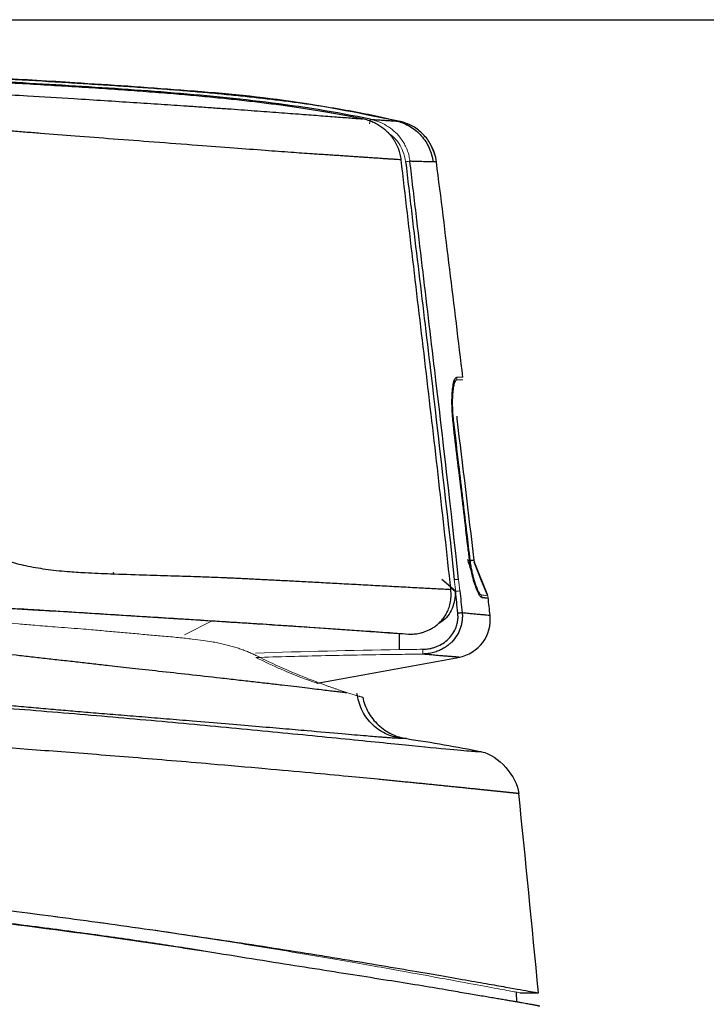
# Model space of a CAD drawing. Header units: millimetres. Extents: x -69 to 684, y -95 to 792.
# Tile 13 of 25: x 574 to 610, y 262 to 314. Entities that reach past the tile are written whole.
import ezdxf

# ---------------------------------------------------------------- set-up
doc = ezdxf.new("R2010")
doc.units = ezdxf.units.MM
doc.layers.add('DRAWINGS', color=7, linetype='Continuous')
doc.styles.add('SLDTEXTSTYLE0', font='TXT', dxfattribs={"width": 0.75})
doc.dimstyles.new('SLDDIMSTYLE0', dxfattribs={"dimtxt": 3.5, "dimasz": 3.302, "dimexe": 0, "dimexo": 0.0625, "dimgap": 0.875, "dimtad": 0, "dimtih": 1, "dimtoh": 1, "dimdec": 0, "dimrnd": 1e-09, "dimzin": 12, "dimdsep": 46, "dimtxsty": 'SLDTEXTSTYLE0', "dimsah": 1, "dimcen": 0.09, "dimadec": 0, "dimazin": 3, "dimtfac": 1, "dimtdec": 0, "dimtofl": 0, "dimtmove": 0, "dimatfit": 3, "dimfxl": 0, "dimfrac": 2, "dimtolj": 1, "dimtzin": 12, "dimarcsym": 0})

# ---------------------------------------------------------------- blocks, each defined once
blk = doc.blocks.new('_D')
at = {"layer": 'DRAWINGS'}
for p, q in [((496.256, 313.644), (680.971, 313.644)), ((679.971, 313.644), (679.971, 160.569)), ((679.971, 8.348), (679.971, 155.013)), ((622.884, 8.348), (680.971, 8.348))]:
    blk.add_line(p, q, dxfattribs=at)
for points in [[(679.971, 313.644), (679.463, 310.342), (680.479, 310.342)], [(679.971, 8.348), (680.479, 11.65), (679.463, 11.65)]]:
    blk.add_solid(points, dxfattribs=at)
at = {"layer": 'DRAWINGS', "insert": (676.092, 159.524), "char_height": 3.5, "attachment_point": 1, "style": 'SLDTEXTSTYLE0'}
blk.add_mtext('305', dxfattribs=at)

msp = doc.modelspace()

# ---------------------------------------------------------------- linework, layer by layer
at = {"color": 7, "linetype": 'Continuous', "lineweight": 25}
for p, q in [((593.855, 308.369), (594.012, 308.355)), ((595.829, 306.619), (595.781, 306.728)), ((597.259, 294.896), (597.263, 294.918)), ((597.884, 285.386), (598.565, 283.697)), ((579.136, 284.748), (579.092, 284.877)), ((596.897, 283.897), (596.189, 284.513)), ((589.689, 279.111), (597.134, 280.477)), ((600.096, 262.507), (600.068, 263.036))]:
    msp.add_line(p, q, dxfattribs=at)
at = {"color": 8, "linetype": 'Continuous', "lineweight": 25}
for p, q in [((594.012, 308.355), (594.033, 308.353)), ((594.012, 308.355), (594.033, 308.353)), ((597.852, 285.514), (597.836, 285.514)), ((597.884, 285.386), (597.864, 285.386)), ((596.643, 284.105), (596.896, 283.883))]:
    msp.add_line(p, q, dxfattribs=at)
at = {"color": 144, "linetype": 'Continuous', "lineweight": 18}
for p, q in [((596.898, 283.897), (596.9, 283.896)), ((596.9, 283.896), (596.898, 283.897)), ((584.229, 282.366), (582.789, 281.632)), ((594.031, 281.696), (594.454, 281.67))]:
    msp.add_line(p, q, dxfattribs=at)
at = {"color": 7, "linetype": 'Continuous', "lineweight": 25, "flags": 128}
msp.add_lwpolyline([(598.56, 283.699), (598.26, 284.441), (597.872, 285.405)], dxfattribs=at)
at = {"color": 144, "linetype": 'Continuous', "lineweight": 18, "flags": 128}
msp.add_lwpolyline([(596.891, 283.984), (596.895, 283.94), (596.898, 283.897)], dxfattribs=at)
at = {"color": 7, "linetype": 'Continuous', "lineweight": 25}
for centre, radius, start, end in [((593.426, 305.928), 2.5, 7.1766, 28.6365), ((597.464, 292.938), 0.5, 170.7625, 186.9826), ((598.348, 285.573), 0.5, 186.7168, 201.9436), ((595.555, 296.659), 13.97, 276.0201, 276.9459), ((596.711, 282.433), 2, 280.3943, 6.3253)]:
    msp.add_arc(centre, radius, start, end, dxfattribs=at)
at = {"color": 144, "linetype": 'Continuous', "lineweight": 18}
for centre, radius, start, end in [((596.457, 294.973), 0.506, 350.9743, 6.7389), ((597.775, 283.523), 0.504, 6.0066, 21.4452), ((598.101, 283.51), 0.5, 6.3583, 21.9436), ((592.99, 280.794), 2.204, 355.7211, 2.2055)]:
    msp.add_arc(centre, radius, start, end, dxfattribs=at)
at = {"color": 7, "linetype": 'Continuous', "lineweight": 25}
for points, knots in [([(544.886, 311.244), (545.516, 311.212), (546.778, 311.148), (548.678, 311.05), (550.589, 310.951), (552.511, 310.85), (554.444, 310.75), (556.388, 310.649), (559.909, 310.468), (564.82, 310.216), (570.249, 309.932), (574.258, 309.706), (576.762, 309.554), (578.6, 309.44), (580.115, 309.343), (581.55, 309.249), (582.742, 309.169), (583.709, 309.102), (584.473, 309.049), (585.208, 308.997), (585.913, 308.946), (586.588, 308.897), (587.234, 308.849), (587.85, 308.803), (588.437, 308.759), (588.994, 308.717), (589.521, 308.677), (590.019, 308.638), (590.487, 308.603), (590.925, 308.569), (591.333, 308.538), (591.714, 308.509), (591.941, 308.492), (592.055, 308.483)], [0, 0, 0, 0, 0.037541, 0.075293, 0.113258, 0.151436, 0.189829, 0.228436, 0.26726, 0.399584, 0.521009, 0.590713, 0.63864, 0.670514, 0.70102, 0.73024, 0.758265, 0.774959, 0.79128, 0.807257, 0.822922, 0.838307, 0.853448, 0.86838, 0.883143, 0.897775, 0.912317, 0.926811, 0.941297, 0.955818, 0.970416, 0.985129, 1, 1, 1, 1]), ([(594.021, 308.342), (592.125, 308.729), (588.348, 309.5), (582.665, 309.986), (576.293, 310.421), (569.376, 310.808), (564.301, 311.086), (561.847, 311.221)], [0, 0, 0, 0, 0.179328, 0.357334, 0.528424, 0.772057, 1, 1, 1, 1]), ([(593.855, 308.37), (593.666, 308.415), (593.278, 308.509), (592.675, 308.64), (592.035, 308.77), (591.358, 308.897), (590.643, 309.021), (589.892, 309.142), (589.103, 309.258), (588.277, 309.371), (587.414, 309.479), (586.513, 309.584), (585.575, 309.684), (584.6, 309.78), (583.588, 309.872), (582.538, 309.96), (581.452, 310.044), (580.328, 310.124), (579.167, 310.203), (577.968, 310.28), (576.242, 310.387), (573.824, 310.53), (570.555, 310.717), (566.764, 310.929), (564.063, 311.075), (562.625, 311.153)], [0, 0, 0, 0, 0.018516, 0.038174, 0.058977, 0.080926, 0.104023, 0.128272, 0.153674, 0.180234, 0.207953, 0.236834, 0.26688, 0.298094, 0.330476, 0.364029, 0.398755, 0.434656, 0.471733, 0.509986, 0.549417, 0.637088, 0.741408, 0.862379, 1, 1, 1, 1]), ([(592.055, 308.484), (591.813, 308.532), (591.314, 308.632), (590.537, 308.773), (589.711, 308.913), (588.833, 309.049), (587.905, 309.18), (586.926, 309.307), (585.896, 309.428), (584.816, 309.544), (583.684, 309.654), (582.502, 309.759), (581.269, 309.859), (579.986, 309.954), (578.651, 310.046), (577.267, 310.136), (575.831, 310.223), (574.345, 310.31), (572.809, 310.398), (571.222, 310.487), (570.147, 310.546), (569.601, 310.576)], [0, 0, 0, 0, 0.032764, 0.067721, 0.104869, 0.144209, 0.185744, 0.229479, 0.275416, 0.323563, 0.373923, 0.426501, 0.481301, 0.538327, 0.597582, 0.659067, 0.722785, 0.788737, 0.856923, 0.927344, 1, 1, 1, 1]), ([(592.466, 308.462), (590.66, 308.845), (588.845, 309.125), (585.208, 309.572), (583.385, 309.74), (579.737, 310.025), (577.911, 310.142), (574.259, 310.361), (572.433, 310.463), (570.607, 310.564)], [0, 0, 0, 0, 0.25, 0.25, 0.5, 0.5, 0.75, 0.75, 1, 1, 1, 1]), ([(594.071, 306.353), (594.014, 306.356), (593.898, 306.363), (593.714, 306.375), (593.52, 306.388), (593.316, 306.401), (593.103, 306.415), (592.879, 306.43), (592.646, 306.446), (592.402, 306.462), (592.149, 306.479), (591.887, 306.496), (591.615, 306.515), (591.333, 306.534), (591.042, 306.553), (590.742, 306.573), (590.433, 306.594), (590.115, 306.615), (589.788, 306.637), (589.21, 306.675), (588.295, 306.738), (586.932, 306.839), (585.303, 306.962), (583.372, 307.109), (581.265, 307.267), (579.131, 307.428), (577.153, 307.579), (575.624, 307.699), (574.492, 307.79), (573.697, 307.853), (572.896, 307.916), (572.09, 307.979), (570.058, 308.138), (566.857, 308.378), (562.559, 308.679), (558.468, 308.952), (554.624, 309.197), (551.06, 309.414), (547.8, 309.602), (545.73, 309.705), (544.75, 309.754)], [0, 0, 0, 0, 0.007973, 0.015951, 0.023934, 0.031923, 0.03992, 0.047926, 0.055939, 0.06396, 0.071987, 0.080022, 0.088063, 0.096111, 0.104167, 0.112232, 0.120306, 0.128391, 0.136487, 0.144595, 0.170348, 0.200037, 0.233753, 0.271634, 0.31543, 0.356038, 0.393372, 0.427356, 0.442195, 0.457127, 0.472154, 0.487277, 0.502495, 0.586537, 0.6674, 0.744337, 0.816625, 0.883631, 0.94487, 1, 1, 1, 1]), ([(594.072, 306.353), (594.066, 306.401), (594.053, 306.499), (594.022, 306.645), (593.982, 306.792), (593.93, 306.938), (593.869, 307.084), (593.796, 307.227), (593.713, 307.366), (593.619, 307.502), (593.516, 307.632), (593.394, 307.765), (593.247, 307.904), (593.066, 308.046), (592.856, 308.183), (592.616, 308.307), (592.349, 308.413), (592.158, 308.459), (592.06, 308.483)], [0, 0, 0, 0, 0.0465796, 0.0941754, 0.1427484, 0.1922492, 0.2426182, 0.2937866, 0.3456769, 0.3982047, 0.4512792, 0.5048055, 0.5711962, 0.6447554, 0.7250822, 0.8115983, 0.9035454, 1, 1, 1, 1]), ([(592.466, 308.462), (592.519, 308.458), (592.624, 308.45), (592.771, 308.439), (592.91, 308.429), (593.041, 308.42), (593.164, 308.412), (593.279, 308.404), (593.385, 308.397), (593.484, 308.39), (593.575, 308.385), (593.657, 308.38), (593.732, 308.376), (593.798, 308.373), (593.836, 308.371), (593.855, 308.37)], [0, 0, 0, 0, 0.0721493, 0.1449479, 0.2184388, 0.2926636, 0.367663, 0.4434762, 0.5201414, 0.5976953, 0.6761736, 0.7556106, 0.8360395, 0.9174924, 1, 1, 1, 1]), ([(593.855, 308.37), (594.083, 308.314), (594.313, 308.222), (594.746, 307.963), (594.947, 307.797), (595.289, 307.409), (595.429, 307.188), (595.633, 306.725), (595.696, 306.484), (595.725, 306.249)], [0, 0, 0, 0, 0.25, 0.25, 0.5, 0.5, 0.75, 0.75, 1, 1, 1, 1]), ([(593.855, 308.369), (594.083, 308.313), (594.313, 308.22), (594.746, 307.962), (594.947, 307.796), (595.289, 307.408), (595.429, 307.187), (595.633, 306.724), (595.696, 306.483), (595.725, 306.249)], [0, 0, 0, 0, 0.25, 0.25, 0.5, 0.5, 0.75, 0.75, 1, 1, 1, 1]), ([(595.781, 306.728), (595.719, 306.895), (595.577, 307.27), (595.171, 307.753), (594.643, 308.152), (594.232, 308.287), (594.031, 308.353)], [0, 0, 0, 0, 0.213871, 0.48166, 0.746539, 1, 1, 1, 1]), ([(546.038, 306.773), (546.504, 306.733), (547.416, 306.656), (548.756, 306.549), (550.036, 306.455), (551.138, 306.375), (552.161, 306.286), (553.089, 306.167), (554.408, 305.923), (556.013, 305.426), (557.629, 304.615), (558.934, 303.723), (559.969, 302.836), (561.062, 301.682), (562.158, 300.213), (562.975, 298.765), (563.547, 297.524), (563.939, 296.602), (564.3, 295.727), (564.576, 295.063), (564.981, 294.103), (565.647, 292.778), (566.722, 291.024), (567.925, 289.363), (569.322, 287.855), (570.905, 286.628), (572.38, 285.87), (573.602, 285.452), (574.543, 285.219), (575.579, 285.04), (576.616, 284.927), (577.747, 284.859), (579.068, 284.802), (580.558, 284.755), (582.003, 284.712), (583.188, 284.674), (584.11, 284.642), (584.708, 284.619), (585.08, 284.603), (585.321, 284.592), (585.582, 284.58), (585.863, 284.566), (586.164, 284.551), (586.484, 284.536), (586.823, 284.519), (587.181, 284.5), (587.557, 284.481), (587.951, 284.461), (588.361, 284.439), (588.787, 284.417), (589.228, 284.394), (589.683, 284.37), (590.149, 284.345), (590.626, 284.319), (591.112, 284.293), (591.605, 284.266), (592.102, 284.24), (592.6, 284.213), (593.097, 284.186), (593.59, 284.159), (594.077, 284.133), (594.553, 284.108), (595.015, 284.083), (595.461, 284.06), (595.886, 284.038), (596.29, 284.017), (596.532, 284.005), (596.655, 283.999)], [0, 0, 0, 0, 0.021641, 0.042368, 0.062179, 0.081021, 0.093475, 0.109659, 0.124311, 0.155481, 0.186957, 0.207551, 0.228449, 0.249883, 0.280913, 0.312946, 0.326557, 0.34406, 0.359264, 0.370345, 0.37732, 0.407398, 0.438791, 0.472358, 0.502099, 0.533525, 0.564482, 0.578273, 0.593147, 0.609277, 0.626836, 0.641333, 0.661682, 0.687988, 0.710561, 0.729193, 0.743798, 0.754318, 0.757854, 0.76173, 0.765948, 0.770507, 0.77541, 0.780658, 0.786251, 0.792191, 0.798479, 0.805117, 0.812107, 0.819451, 0.827152, 0.835214, 0.843635, 0.852418, 0.861562, 0.871068, 0.880938, 0.891174, 0.901779, 0.912756, 0.924104, 0.935825, 0.947917, 0.96038, 0.973214, 0.98642, 1, 1, 1, 1]), ([(596.655, 283.999), (596.253, 287.756), (595.821, 291.494), (594.942, 298.942), (594.495, 302.653), (594.072, 306.353)], [0, 0, 0, 0, 0.5, 0.5, 1, 1, 1, 1]), ([(594.302, 306.252), (594.355, 305.797), (594.408, 305.345), (594.515, 304.439), (594.568, 303.987), (594.729, 302.628), (594.837, 301.723), (595.162, 299.007), (595.379, 297.196), (596.024, 291.763), (596.444, 288.14), (596.834, 284.513)], [0, 0, 0, 0, 0.0625, 0.0625, 0.125, 0.125, 0.25, 0.25, 0.5, 0.5, 1, 1, 1, 1]), ([(597.058, 284.513), (596.668, 288.145), (596.247, 291.773), (595.602, 297.212), (595.385, 299.025), (595.06, 301.744), (594.952, 302.651), (594.791, 304.01), (594.737, 304.464), (594.631, 305.37), (594.577, 305.823), (594.525, 306.277)], [0, 0, 0, 0, 0.5, 0.5, 0.75, 0.75, 0.875, 0.875, 0.9375, 0.9375, 1, 1, 1, 1]), ([(595.725, 306.249), (595.716, 306.249), (595.687, 306.251), (595.621, 306.25), (595.498, 306.25), (595.335, 306.252), (595.146, 306.257), (594.965, 306.262), (594.761, 306.268), (594.604, 306.274), (594.525, 306.277)], [0, 0, 0, 0, 0.043994, 0.139355, 0.28626, 0.484909, 0.612332, 0.740643, 0.869867, 1, 1, 1, 1]), ([(595.907, 306.24), (595.906, 306.24), (595.904, 306.24), (595.891, 306.241), (595.867, 306.242), (595.832, 306.243), (595.786, 306.246), (595.746, 306.248), (595.725, 306.249)], [0, 0, 0, 0, 0.162219, 0.326225, 0.492008, 0.659564, 0.828893, 1, 1, 1, 1]), ([(596.956, 294.894), (596.948, 294.892), (596.933, 294.89), (596.911, 294.874), (596.891, 294.849), (596.873, 294.819), (596.858, 294.787), (596.846, 294.756), (596.825, 294.692), (596.789, 294.547), (596.753, 294.287), (596.733, 293.963), (596.728, 293.643), (596.738, 293.317), (596.758, 293.006), (596.78, 292.807), (596.79, 292.713)], [0, 0, 0, 0, 0.0459029, 0.0907148, 0.1329241, 0.171235, 0.2044784, 0.2315742, 0.2515587, 0.3563689, 0.5010055, 0.610767, 0.7205374, 0.8231227, 0.9162982, 1, 1, 1, 1]), ([(597.913, 284.242), (597.912, 284.246), (597.844, 284.412), (597.71, 284.974), (597.472, 286.686), (597.208, 289.331), (596.831, 291.91), (596.696, 293.683), (596.727, 294.141), (596.742, 294.371)], [0, 0, 0, 0, 0.001987, 0.085089, 0.167613, 0.501342, 0.835018, 0.917314, 1, 1, 1, 1]), ([(596.79, 292.713), (596.88, 291.967), (597.04, 290.627), (597.262, 288.767), (597.45, 287.175), (597.566, 286.176), (597.622, 285.699)], [0, 0, 0, 0, 0.319129, 0.573011, 0.795699, 1, 1, 1, 1]), ([(597.52, 285.559), (597.578, 285.375), (597.677, 285.064), (597.765, 284.788), (597.801, 284.675)], [0, 0, 0, 0, 0.589432, 1, 1, 1, 1]), ([(597.622, 285.699), (597.627, 285.653), (597.639, 285.562), (597.658, 285.425), (597.68, 285.29), (597.704, 285.156), (597.728, 285.028), (597.754, 284.905), (597.78, 284.791), (597.805, 284.687), (597.829, 284.594), (597.852, 284.514), (597.871, 284.447), (597.887, 284.392), (597.9, 284.35), (597.91, 284.319), (597.946, 284.212), (598.006, 284.048), (598.086, 283.877), (598.152, 283.774), (598.204, 283.719), (598.232, 283.711), (598.245, 283.708)], [0, 0, 0, 0, 0.043161, 0.086855, 0.130887, 0.174904, 0.218488, 0.261066, 0.301946, 0.340524, 0.376165, 0.408117, 0.435843, 0.459013, 0.477435, 0.491004, 0.499668, 0.624386, 0.738941, 0.838966, 0.925134, 1, 1, 1, 1]), ([(594.454, 281.67), (594.49, 281.669), (594.565, 281.665), (594.684, 281.669), (594.815, 281.681), (594.956, 281.703), (595.108, 281.736), (595.268, 281.784), (595.436, 281.849), (595.609, 281.932), (595.784, 282.036), (595.958, 282.165), (596.127, 282.321), (596.286, 282.507), (596.428, 282.727), (596.547, 282.985), (596.631, 283.284), (596.676, 283.627), (596.662, 283.87), (596.655, 283.999)], [0, 0, 0, 0, 0.0295622, 0.0622458, 0.0981378, 0.1373027, 0.1797789, 0.2255783, 0.2746909, 0.3270972, 0.382792, 0.4418229, 0.5043487, 0.5707218, 0.6415926, 0.718031, 0.8016441, 0.8946664, 1, 1, 1, 1]), ([(598.277, 283.576), (598.3, 283.574), (598.345, 283.571), (598.403, 283.567), (598.454, 283.562), (598.496, 283.557), (598.532, 283.551), (598.564, 283.551), (598.588, 283.557), (598.597, 283.564), (598.598, 283.565), (598.598, 283.566)], [0, 0, 0, 0, 0.099869, 0.199804, 0.299807, 0.399877, 0.500014, 0.595253, 0.749986, 0.895736, 1, 1, 1, 1]), ([(572.373, 283.088), (572.458, 283.083), (572.575, 283.076), (572.873, 283.058), (573.094, 283.045), (573.615, 283.014), (573.925, 282.996), (574.28, 282.975), (574.378, 282.969), (574.72, 282.948), (574.861, 282.94), (574.957, 282.934), (575.011, 282.931), (575.005, 282.932), (575.409, 282.908), (575.708, 282.89), (575.946, 282.875)], [0, 0, 0, 0, 0.125, 0.125, 0.25, 0.25, 0.5, 0.5, 0.625, 0.625, 0.6875, 0.71875, 0.71875, 0.75, 0.75, 1, 1, 1, 1]), ([(574.208, 282.995), (574.486, 282.969), (574.765, 282.953), (575.322, 282.92), (575.601, 282.904), (576.434, 282.855), (576.987, 282.821), (578.64, 282.718), (579.735, 282.649), (581.357, 282.547), (581.894, 282.514), (582.958, 282.446), (583.487, 282.413), (584.522, 282.347), (585.024, 282.315), (585.979, 282.253), (586.89, 282.194), (587.728, 282.139), (588.538, 282.086), (588.929, 282.06), (590.059, 281.984), (590.753, 281.937), (592.011, 281.85), (592.576, 281.809), (593.598, 281.735), (594.054, 281.701), (594.454, 281.67)], [0, 0, 0, 0, 0.03125, 0.03125, 0.0625, 0.0625, 0.125, 0.125, 0.25, 0.25, 0.3125, 0.3125, 0.375, 0.375, 0.4375, 0.4375, 0.5, 0.5625, 0.5625, 0.625, 0.625, 0.75, 0.75, 0.875, 0.875, 1, 1, 1, 1]), ([(580.312, 282.608), (580.498, 282.596), (580.867, 282.573), (581.416, 282.539), (581.954, 282.505), (582.482, 282.472), (583.001, 282.44), (583.509, 282.408), (584.007, 282.376), (584.495, 282.345), (584.973, 282.314), (585.441, 282.284), (585.9, 282.255), (586.348, 282.226), (587.423, 282.156), (589.046, 282.05), (590.568, 281.946), (591.506, 281.881), (592.001, 281.846), (592.466, 281.813), (592.902, 281.781), (593.309, 281.751), (593.689, 281.722), (593.917, 281.705), (594.031, 281.696)], [0, 0, 0, 0, 0.03355, 0.066584, 0.099116, 0.13116, 0.162728, 0.193837, 0.224501, 0.254737, 0.284561, 0.313992, 0.343046, 0.371744, 0.400105, 0.551928, 0.699189, 0.742541, 0.785591, 0.828443, 0.871203, 0.913978, 0.956875, 1, 1, 1, 1]), ([(597.244, 282.791), (597.246, 282.78), (597.25, 282.75), (597.254, 282.692), (597.256, 282.608), (597.253, 282.498), (597.24, 282.346), (597.207, 282.163), (597.128, 281.897), (596.974, 281.58), (596.763, 281.314), (596.567, 281.133), (596.41, 281.013), (596.222, 280.896), (596.002, 280.79), (595.753, 280.705), (595.478, 280.645), (595.286, 280.635), (595.188, 280.63)], [0, 0, 0, 0, 0.010058, 0.027334, 0.052146, 0.084856, 0.125883, 0.188009, 0.251026, 0.373121, 0.500644, 0.552049, 0.610944, 0.677027, 0.749793, 0.828523, 0.912291, 1, 1, 1, 1]), ([(595.193, 280.879), (595.234, 280.88), (595.316, 280.883), (595.439, 280.896), (595.581, 280.919), (595.741, 280.957), (595.974, 281.037), (596.249, 281.178), (596.54, 281.41), (596.777, 281.698), (596.925, 281.995), (597.004, 282.272), (597.036, 282.519), (597.026, 282.683), (597.02, 282.766)], [0, 0, 0, 0, 0.041685, 0.083325, 0.125067, 0.187894, 0.249928, 0.374844, 0.499362, 0.624953, 0.749049, 0.833115, 0.916087, 1, 1, 1, 1]), ([(597.245, 282.792), (597.294, 282.786), (597.393, 282.776), (597.532, 282.762), (597.665, 282.749), (597.791, 282.736), (597.91, 282.725), (598.021, 282.714), (598.125, 282.704), (598.274, 282.691), (598.45, 282.675), (598.613, 282.662), (598.694, 282.654), (598.698, 282.654), (598.699, 282.653)], [0, 0, 0, 0, 0.047455, 0.095634, 0.14454, 0.194176, 0.244541, 0.295635, 0.347457, 0.40001, 0.539253, 0.69951, 0.878661, 1, 1, 1, 1]), ([(560.668, 282.074), (560.669, 282.074), (560.671, 282.074), (560.688, 282.073), (560.714, 282.071), (560.75, 282.069), (560.795, 282.066), (560.849, 282.062), (560.911, 282.057), (560.981, 282.052), (561.058, 282.046), (561.142, 282.039), (561.232, 282.031), (561.326, 282.023), (561.643, 281.995), (562.358, 281.92), (563.657, 281.777), (565.061, 281.615), (566.45, 281.453), (568.205, 281.249), (570.719, 280.954), (573.023, 280.694), (574.824, 280.492), (575.634, 280.401), (576.445, 280.31), (577.256, 280.219), (578.064, 280.127), (579.004, 280.019), (580.14, 279.891), (581.526, 279.739), (583.07, 279.572), (584.433, 279.42), (585.549, 279.292), (586.385, 279.197), (587.153, 279.108), (587.853, 279.026), (588.486, 278.951), (589.055, 278.884), (589.56, 278.823), (590.004, 278.769), (590.392, 278.722), (590.726, 278.683), (591.012, 278.65), (591.171, 278.633), (591.248, 278.625)], [0, 0, 0, 0, 0.011632, 0.022973, 0.034022, 0.044779, 0.055245, 0.06542, 0.075306, 0.084903, 0.09421, 0.103226, 0.111951, 0.120386, 0.128531, 0.189649, 0.251782, 0.288066, 0.328293, 0.37248, 0.425865, 0.510875, 0.52898, 0.547093, 0.565211, 0.583329, 0.601451, 0.619579, 0.646952, 0.679199, 0.716328, 0.758343, 0.782446, 0.805834, 0.828503, 0.85045, 0.871675, 0.892176, 0.911954, 0.931009, 0.949342, 0.966952, 0.983838, 1, 1, 1, 1]), ([(597.072, 280.466), (597.071, 280.466), (597.069, 280.466), (597.052, 280.467), (597.026, 280.47), (596.988, 280.473), (596.941, 280.477), (596.883, 280.481), (596.816, 280.487), (596.74, 280.492), (596.655, 280.499), (596.562, 280.506), (596.461, 280.514), (596.353, 280.523), (596.239, 280.532), (596.12, 280.541), (595.996, 280.552), (595.868, 280.563), (595.737, 280.575), (595.603, 280.588), (595.466, 280.601), (595.329, 280.615), (595.235, 280.625), (595.188, 280.63)], [0, 0, 0, 0, 0.061266, 0.121164, 0.179685, 0.236823, 0.292577, 0.346953, 0.399955, 0.451595, 0.501883, 0.550834, 0.598447, 0.644711, 0.68962, 0.73317, 0.775359, 0.816185, 0.855652, 0.893763, 0.930521, 0.965931, 1, 1, 1, 1]), ([(598.255, 275.548), (598.233, 275.553), (598.193, 275.536), (597.987, 275.546), (597.571, 275.574), (597.162, 275.61), (596.056, 275.713), (595.249, 275.792), (593.335, 275.983), (592.182, 276.099), (589.659, 276.35), (588.282, 276.485), (585.423, 276.76), (583.957, 276.899), (580.972, 277.173), (579.444, 277.311), (576.39, 277.571), (574.862, 277.696), (567.218, 278.295), (561.083, 278.673), (548.84, 279.286), (542.727, 279.531), (530.506, 279.88), (524.398, 279.991), (512.195, 280.124), (506.098, 280.159), (496.959, 280.119), (493.913, 280.087), (487.822, 280.006), (484.765, 279.958), (480.237, 279.879), (478.736, 279.852), (476.538, 279.81), (475.812, 279.796), (474.764, 279.776), (474.425, 279.769), (473.824, 279.758), (473.56, 279.753), (472.885, 279.742), (472.581, 279.738), (472.17, 279.732), (472.048, 279.73), (471.782, 279.725), (471.764, 279.723), (471.756, 279.723)], [0, 0, 0, 0, 0.015625, 0.03125, 0.03125, 0.0625, 0.0625, 0.09375, 0.09375, 0.125, 0.125, 0.15625, 0.15625, 0.1875, 0.1875, 0.21875, 0.21875, 0.25, 0.25, 0.375, 0.375, 0.5, 0.5, 0.625, 0.625, 0.75, 0.75, 0.8125, 0.8125, 0.875, 0.875, 0.90625, 0.90625, 0.921875, 0.921875, 0.929687, 0.929687, 0.9375, 0.9375, 0.953125, 0.953125, 0.96875, 0.96875, 1, 1, 1, 1]), ([(594.044, 276.236), (593.768, 276.304), (593.203, 276.444), (592.489, 276.99), (591.96, 277.721), (591.828, 278.298), (591.764, 278.579)], [0, 0, 0, 0, 0.243356, 0.499869, 0.756453, 1, 1, 1, 1]), ([(592.066, 278.382), (592.12, 278.123), (592.215, 277.861), (592.488, 277.368), (592.667, 277.138), (593.086, 276.745), (593.326, 276.583), (593.829, 276.344), (594.092, 276.267), (594.348, 276.229)], [0, 0, 0, 0, 0.25, 0.25, 0.5, 0.5, 0.75, 0.75, 1, 1, 1, 1]), ([(600.191, 273.369), (600.189, 273.369), (600.185, 273.37), (600.178, 273.371), (600.17, 273.371), (600.162, 273.372), (600.152, 273.373), (600.141, 273.374), (600.127, 273.376), (600.112, 273.377), (600.095, 273.379), (600.074, 273.381), (600.051, 273.384), (600.025, 273.386), (599.997, 273.389), (599.966, 273.392), (599.933, 273.396), (599.897, 273.4), (599.859, 273.404), (599.818, 273.408), (599.775, 273.412), (599.729, 273.417), (599.682, 273.422), (599.632, 273.427), (599.58, 273.433), (599.525, 273.438), (599.469, 273.444), (599.41, 273.45), (599.35, 273.456), (599.287, 273.463), (599.222, 273.47), (599.155, 273.477), (599.086, 273.484), (599.015, 273.491), (598.941, 273.499), (598.866, 273.507), (598.788, 273.515), (598.708, 273.523), (598.626, 273.531), (598.542, 273.54), (598.456, 273.549), (598.368, 273.558), (598.277, 273.568), (598.185, 273.577), (598.09, 273.587), (597.994, 273.597), (597.884, 273.608), (597.774, 273.619), (597.662, 273.631), (597.549, 273.642), (597.434, 273.654), (597.317, 273.666), (597.198, 273.678), (597.077, 273.691), (596.953, 273.703), (596.827, 273.716), (596.699, 273.729), (596.569, 273.742), (596.436, 273.756), (596.301, 273.77), (596.164, 273.784), (596.024, 273.798), (595.883, 273.812), (595.739, 273.826), (595.593, 273.841), (595.445, 273.856), (595.295, 273.871), (595.144, 273.886), (594.99, 273.901), (594.835, 273.917), (594.678, 273.932), (594.519, 273.948), (594.358, 273.964), (594.195, 273.98), (594.031, 273.996), (593.866, 274.012), (593.699, 274.029), (593.53, 274.045), (593.36, 274.062), (593.189, 274.079), (593.016, 274.095), (592.41, 274.154), (591.228, 274.267), (589.275, 274.45), (586.886, 274.667), (584.444, 274.882), (582.141, 275.077), (580.15, 275.241), (578.237, 275.394), (576.41, 275.535), (573.084, 275.785), (568.23, 276.129), (561.821, 276.537), (555.419, 276.887), (549.026, 277.186), (542.643, 277.44), (536.134, 277.654), (528.872, 277.849), (520.234, 278.014), (509.737, 278.125), (501.301, 278.138), (495.314, 278.123), (492.17, 278.109), (488.353, 278.088), (483.861, 278.054), (480.132, 278.018), (477.456, 277.989), (476.054, 277.973), (474.806, 277.959), (473.724, 277.947), (472.832, 277.936), (472.152, 277.927), (471.657, 277.921), (471.307, 277.915), (470.973, 277.911), (470.635, 277.907), (470.318, 277.903), (470.079, 277.899), (469.911, 277.897), (469.829, 277.896), (469.821, 277.896), (469.817, 277.896)], [0, 0, 0, 0, 0.001694, 0.003384, 0.005071, 0.006755, 0.008435, 0.010112, 0.011785, 0.013455, 0.015122, 0.016785, 0.018445, 0.020102, 0.021757, 0.023408, 0.025056, 0.026701, 0.028343, 0.029982, 0.031618, 0.033251, 0.03488, 0.036507, 0.03813, 0.03975, 0.041366, 0.04298, 0.04459, 0.046196, 0.047799, 0.049399, 0.050996, 0.052589, 0.054179, 0.055765, 0.057348, 0.058927, 0.060504, 0.062077, 0.063647, 0.065213, 0.066776, 0.068337, 0.069894, 0.071447, 0.072998, 0.074546, 0.076091, 0.077632, 0.07917, 0.080704, 0.082235, 0.083762, 0.085286, 0.086806, 0.088324, 0.089838, 0.091348, 0.092856, 0.09436, 0.095862, 0.097359, 0.098854, 0.100346, 0.101834, 0.103319, 0.1048, 0.106279, 0.107754, 0.109226, 0.110695, 0.11216, 0.113623, 0.115082, 0.116538, 0.117991, 0.11944, 0.120887, 0.122331, 0.123771, 0.125209, 0.137363, 0.151843, 0.168653, 0.187786, 0.201418, 0.214483, 0.226981, 0.238914, 0.250281, 0.292086, 0.333825, 0.375515, 0.41716, 0.458756, 0.500304, 0.544505, 0.600921, 0.669544, 0.750376, 0.766562, 0.787154, 0.812157, 0.841583, 0.8754, 0.885785, 0.895302, 0.903968, 0.911792, 0.918717, 0.924785, 0.930004, 0.934363, 0.937862, 0.944438, 0.952503, 0.962089, 0.973193, 0.985836, 1, 1, 1, 1]), ([(594.348, 276.229), (594.347, 276.229), (594.346, 276.229), (594.332, 276.229), (594.307, 276.229), (594.261, 276.23), (594.183, 276.231), (594.086, 276.235), (594.035, 276.237)], [0, 0, 0, 0, 0.122919, 0.245415, 0.369805, 0.498325, 0.74128, 1, 1, 1, 1]), ([(469.525, 274.009), (469.544, 274.009), (469.575, 274.008), (469.757, 274.004), (469.801, 274.003), (469.906, 274.001), (469.967, 273.999), (470.119, 273.996), (470.21, 273.994), (470.435, 273.989), (470.568, 273.986), (470.813, 273.981), (470.902, 273.979), (471.098, 273.974), (471.206, 273.972), (471.553, 273.964), (471.822, 273.958), (472.277, 273.948), (472.437, 273.944), (472.767, 273.936), (472.937, 273.932), (473.457, 273.92), (473.82, 273.911), (474.562, 273.893), (474.942, 273.884), (475.705, 273.865), (476.089, 273.855), (477.249, 273.825), (478.032, 273.804), (481.975, 273.698), (485.219, 273.6), (490.07, 273.438), (491.687, 273.381), (494.92, 273.263), (496.536, 273.201), (504.619, 272.875), (511.086, 272.57), (524.03, 271.846), (530.506, 271.427), (540.226, 270.695), (543.467, 270.434), (549.948, 269.872), (553.19, 269.57), (559.672, 268.922), (562.912, 268.575), (569.387, 267.829), (572.621, 267.43), (576.657, 266.895), (577.464, 266.787), (579.077, 266.565), (579.883, 266.453), (581.49, 266.225), (582.294, 266.108), (583.878, 265.875), (584.661, 265.758), (586.978, 265.406), (588.481, 265.169), (590.294, 264.876), (590.654, 264.818), (591.361, 264.702), (591.708, 264.645), (592.722, 264.476), (593.368, 264.367), (594.597, 264.159), (595.18, 264.059), (596.277, 263.869), (596.781, 263.781), (597.702, 263.62), (598.119, 263.547), (598.684, 263.447), (598.863, 263.416), (599.2, 263.356), (599.359, 263.328), (600.097, 263.197), (600.521, 263.121), (600.94, 263.048), (601.042, 263.03), (601.176, 263.008), (601.207, 263.002), (601.218, 262.999)], [0, 0, 0, 0, 0.03125, 0.03125, 0.039063, 0.039063, 0.046875, 0.046875, 0.054688, 0.054688, 0.0625, 0.0625, 0.066406, 0.066406, 0.070313, 0.070313, 0.078125, 0.078125, 0.082031, 0.082031, 0.085938, 0.085938, 0.09375, 0.09375, 0.101563, 0.101563, 0.109375, 0.109375, 0.125, 0.125, 0.1875, 0.1875, 0.21875, 0.21875, 0.25, 0.25, 0.375, 0.375, 0.5, 0.5, 0.5625, 0.5625, 0.625, 0.625, 0.6875, 0.6875, 0.75, 0.75, 0.765625, 0.765625, 0.78125, 0.78125, 0.796875, 0.796875, 0.8125, 0.8125, 0.84375, 0.84375, 0.851562, 0.851562, 0.859375, 0.859375, 0.875, 0.875, 0.890625, 0.890625, 0.90625, 0.90625, 0.921875, 0.921875, 0.929687, 0.929687, 0.9375, 0.9375, 0.96875, 0.96875, 0.984375, 0.984375, 1, 1, 1, 1]), ([(601.284, 262.298), (601.283, 262.299), (601.281, 262.3), (601.263, 262.305), (601.235, 262.312), (601.196, 262.321), (601.143, 262.332), (601.078, 262.345), (600.998, 262.361), (600.903, 262.378), (600.793, 262.399), (600.667, 262.422), (600.523, 262.447), (600.36, 262.476), (600.178, 262.508), (599.974, 262.543), (599.75, 262.581), (599.502, 262.623), (599.23, 262.669), (598.933, 262.719), (598.609, 262.774), (598.258, 262.833), (597.877, 262.898), (597.466, 262.968), (597.024, 263.044), (596.286, 263.171), (595.172, 263.358), (593.578, 263.615), (591.79, 263.897), (589.822, 264.206), (587.69, 264.543), (585.398, 264.908), (583.38, 265.238), (581.663, 265.511), (580.258, 265.72), (578.752, 265.934), (577.158, 266.153), (575.486, 266.375), (573.736, 266.601), (571.904, 266.83), (569.99, 267.063), (567.993, 267.298), (565.912, 267.537), (563.748, 267.778), (561.501, 268.021), (559.17, 268.265), (556.753, 268.511), (554.25, 268.757), (551.664, 269.004), (548.908, 269.255), (545.892, 269.514), (542.525, 269.789), (538.802, 270.079), (534.721, 270.382), (530.278, 270.693), (525.469, 271.011), (520.293, 271.33), (514.748, 271.647), (508.834, 271.956), (502.55, 272.251), (495.899, 272.53), (491.344, 272.691), (489.006, 272.773)], [0, 0, 0, 0, 0.004544, 0.008932, 0.01345, 0.018047, 0.022703, 0.027421, 0.032203, 0.037051, 0.041967, 0.046955, 0.052018, 0.057162, 0.06239, 0.067711, 0.073129, 0.078643, 0.08425, 0.089944, 0.095721, 0.101576, 0.107511, 0.113532, 0.119649, 0.12587, 0.142441, 0.159356, 0.176674, 0.194436, 0.212743, 0.23177, 0.251669, 0.262085, 0.273363, 0.285472, 0.298214, 0.31155, 0.3255, 0.340089, 0.355333, 0.371231, 0.387782, 0.404988, 0.422855, 0.44139, 0.460599, 0.48049, 0.501068, 0.522261, 0.546217, 0.572969, 0.60255, 0.634993, 0.670327, 0.70858, 0.749772, 0.793918, 0.841026, 0.891092, 0.944102, 1, 1, 1, 1]), ([(489.146, 272.773), (496.003, 272.516), (509.717, 272), (530.309, 270.798), (546.639, 269.521), (558.67, 268.348), (566.41, 267.504), (574.12, 266.558), (579.967, 265.777), (583.13, 265.282), (583.779, 265.181)], [0, 0, 0, 0, 0.217487, 0.434977, 0.652487, 0.734077, 0.815672, 0.897287, 0.978924, 1, 1, 1, 1])]:
    msp.add_open_spline(points, degree=3, knots=knots, dxfattribs=at)
at = {"color": 144, "linetype": 'Continuous', "lineweight": 18}
for points, knots in [([(592.418, 308.232), (592.429, 308.286), (592.442, 308.347), (592.461, 308.435), (592.466, 308.459), (592.466, 308.462)], [0, 0, 0, 0, 0.5, 0.5, 1, 1, 1, 1]), ([(592.466, 308.462), (592.489, 308.457), (592.563, 308.441), (592.709, 308.401), (592.975, 308.309), (593.323, 308.138), (593.694, 307.867), (593.972, 307.577), (594.167, 307.304), (594.304, 307.058), (594.41, 306.802), (594.487, 306.541), (594.512, 306.364), (594.525, 306.277)], [0, 0, 0, 0, 0.021743, 0.070967, 0.142004, 0.284663, 0.431938, 0.569945, 0.658583, 0.746311, 0.832707, 0.917382, 1, 1, 1, 1]), ([(593.405, 307.745), (593.498, 307.677), (593.827, 307.432), (594.164, 306.905), (594.263, 306.434), (594.302, 306.252)], [0, 0, 0, 0, 0.192927, 0.687938, 1, 1, 1, 1]), ([(594.525, 306.277), (594.51, 306.275), (594.479, 306.272), (594.398, 306.263), (594.348, 306.257), (594.302, 306.252)], [0, 0, 0, 0, 0.5, 0.5, 1, 1, 1, 1]), ([(594.302, 306.252), (594.348, 306.257), (594.398, 306.263), (594.479, 306.272), (594.51, 306.275), (594.525, 306.277)], [0, 0, 0, 0, 0.5, 0.5, 1, 1, 1, 1]), ([(597.275, 294.894), (597.274, 294.894), (597.273, 294.895), (597.26, 294.9), (597.236, 294.905), (597.197, 294.907), (597.142, 294.904), (597.062, 294.9), (596.991, 294.896), (596.956, 294.894)], [0, 0, 0, 0, 0.102916, 0.250015, 0.394624, 0.500015, 0.670495, 0.836712, 1, 1, 1, 1]), ([(596.959, 295.032), (596.981, 295.034), (597.025, 295.036), (597.082, 295.04), (597.131, 295.042), (597.172, 295.044), (597.223, 295.046), (597.27, 295.045), (597.275, 295.037), (597.278, 295.033)], [0, 0, 0, 0, 0.10136, 0.202037, 0.302034, 0.401354, 0.499996, 0.750036, 1, 1, 1, 1]), ([(596.834, 284.513), (596.849, 284.513), (596.877, 284.513), (596.913, 284.513), (596.941, 284.513), (596.959, 284.513), (596.989, 284.513), (597.028, 284.513), (597.048, 284.513), (597.058, 284.513)], [0, 0, 0, 0, 0.155681, 0.2865032, 0.3887211, 0.4604723, 0.5010704, 0.7636148, 1, 1, 1, 1]), ([(581.621, 281.568), (581.489, 281.58), (581.225, 281.604), (580.823, 281.639), (580.42, 281.675), (580.013, 281.712), (579.604, 281.748), (579.193, 281.784), (578.779, 281.821), (578.365, 281.858), (577.9, 281.901), (577.129, 281.961), (576.144, 282.038), (575.063, 282.123), (573.793, 282.233), (572.045, 282.416), (569.615, 282.707), (567.485, 283.001), (565.92, 283.244), (564.987, 283.394), (564.023, 283.556), (563.079, 283.719), (562.361, 283.85), (561.909, 283.931), (561.618, 283.984), (561.376, 284.029), (561.179, 284.066), (561.029, 284.094), (560.924, 284.114), (560.859, 284.127), (560.852, 284.128), (560.848, 284.129)], [0, 0, 0, 0, 0.0138865, 0.0277616, 0.0416253, 0.0554775, 0.0693182, 0.0831478, 0.0969665, 0.1107732, 0.124567, 0.1432443, 0.1870849, 0.2214804, 0.2497209, 0.3127364, 0.3960575, 0.4994791, 0.5473287, 0.5890614, 0.6247099, 0.689302, 0.7494915, 0.7792314, 0.8094074, 0.8400215, 0.8710923, 0.9026223, 0.9346075, 0.9670641, 1, 1, 1, 1]), ([(597.122, 283.921), (597.106, 283.919), (597.076, 283.915), (596.995, 283.906), (596.946, 283.901), (596.9, 283.896)], [0, 0, 0, 0, 0.5, 0.5, 1, 1, 1, 1]), ([(598.245, 283.708), (598.347, 283.696), (598.525, 283.676), (598.541, 283.689), (598.548, 283.694)], [0, 0, 0, 0, 0.57215, 1, 1, 1, 1]), ([(598.598, 283.566), (598.598, 283.565), (598.597, 283.564), (598.588, 283.557), (598.565, 283.551), (598.527, 283.552), (598.471, 283.558), (598.388, 283.566), (598.314, 283.573), (598.277, 283.576)], [0, 0, 0, 0, 0.104249, 0.250016, 0.395707, 0.499989, 0.666848, 0.833518, 1, 1, 1, 1]), ([(586.508, 280.558), (586.437, 280.592), (586.294, 280.662), (586.07, 280.757), (585.837, 280.848), (585.593, 280.932), (585.338, 281.011), (585.073, 281.085), (584.797, 281.152), (584.509, 281.214), (584.167, 281.279), (583.73, 281.345), (583.155, 281.417), (582.442, 281.493), (581.909, 281.542), (581.621, 281.568)], [0, 0, 0, 0, 0.050185, 0.101613, 0.154325, 0.208359, 0.263751, 0.320533, 0.378734, 0.438382, 0.499506, 0.588323, 0.70134, 0.838569, 1, 1, 1, 1]), ([(593.959, 280.614), (593.313, 280.605), (592.036, 280.586), (590.146, 280.549), (588.305, 280.506), (587.094, 280.469), (586.498, 280.452)], [0, 0, 0, 0, 0.259839, 0.513318, 0.760134, 1, 1, 1, 1]), ([(586.498, 280.452), (586.959, 280.232), (587.898, 279.785), (588.913, 279.384), (589.518, 279.171), (589.762, 279.087), (589.689, 279.111), (589.689, 279.111)], [0, 0, 0, 0, 0.244356, 0.497805, 0.74643, 0.999953, 1, 1, 1, 1]), ([(591.248, 278.625), (591.208, 278.638), (591.128, 278.663), (590.998, 278.706), (590.862, 278.751), (590.717, 278.8), (590.566, 278.851), (590.409, 278.906), (590.245, 278.965), (590.075, 279.026), (589.899, 279.09), (589.718, 279.158), (589.531, 279.229), (589.266, 279.331), (588.914, 279.471), (588.464, 279.657), (587.996, 279.858), (587.512, 280.075), (587.018, 280.306), (586.677, 280.474), (586.508, 280.558)], [0, 0, 0, 0, 0.043368, 0.086412, 0.129137, 0.171549, 0.213652, 0.255448, 0.296941, 0.338134, 0.379031, 0.419637, 0.459957, 0.499994, 0.585676, 0.670353, 0.754073, 0.836888, 0.918845, 1, 1, 1, 1]), ([(592.066, 278.382), (592.065, 278.382), (592.063, 278.383), (592.048, 278.387), (592.022, 278.394), (591.986, 278.404), (591.938, 278.418), (591.879, 278.435), (591.807, 278.456), (591.723, 278.481), (591.625, 278.51), (591.514, 278.544), (591.39, 278.581), (591.296, 278.61), (591.248, 278.625)], [0, 0, 0, 0, 0.078849, 0.158678, 0.239423, 0.321017, 0.403392, 0.486477, 0.5702, 0.654536, 0.739611, 0.825495, 0.912264, 1, 1, 1, 1]), ([(600.271, 262.999), (600.222, 263.008), (600.125, 263.026), (599.299, 263.178), (597.924, 263.433), (595.912, 263.805), (593.284, 264.284), (590.147, 264.836), (586.657, 265.415), (581.806, 266.183), (578.077, 266.692), (575.613, 267.028)], [0, 0, 0, 0, 0.101522, 0.201942, 0.30227, 0.401946, 0.501085, 0.600908, 0.701399, 0.80273, 1, 1, 1, 1])]:
    msp.add_open_spline(points, degree=3, knots=knots, dxfattribs=at)
at = {"color": 7, "linetype": 'Continuous', "lineweight": 25}
for points in [[(597.278, 295.033), (596.832, 298.785), (596.375, 302.519), (595.907, 306.24)], [(596.967, 292.877), (597.267, 290.43), (597.562, 287.976), (597.852, 285.514)], [(597.02, 282.766), (596.98, 283.143), (596.939, 283.52), (596.897, 283.897)], [(597.122, 283.921), (597.163, 283.544), (597.204, 283.168), (597.245, 282.792)], [(598.699, 282.653), (598.666, 282.958), (598.632, 283.262), (598.598, 283.566)], [(575.946, 282.875), (577.391, 282.788), (578.846, 282.699), (580.312, 282.608)], [(594.348, 276.229), (595.657, 276.032), (596.961, 275.813), (598.255, 275.548)], [(598.255, 275.548), (599.131, 275.369), (600.099, 274.263), (600.191, 273.369)], [(601.218, 262.998), (600.886, 266.509), (600.544, 269.965), (600.191, 273.369)], [(600.271, 262.999), (600.586, 262.999), (600.902, 262.999), (601.218, 262.999)]]:
    msp.add_open_spline(points, degree=3, dxfattribs=at)
at = {"color": 8, "linetype": 'Continuous', "lineweight": 25}
for points, knots in [([(597.913, 284.241), (597.902, 284.276), (597.879, 284.346), (597.847, 284.459), (597.815, 284.576), (597.785, 284.699), (597.755, 284.827), (597.719, 284.993), (597.678, 285.213), (597.634, 285.498), (597.592, 285.812), (597.546, 286.213), (597.48, 286.798), (597.39, 287.569), (597.286, 288.446), (597.169, 289.432), (597.049, 290.438), (596.935, 291.39), (596.851, 292.091), (596.798, 292.541), (596.754, 292.902), (596.725, 293.258), (596.711, 293.674), (596.717, 294.06), (596.739, 294.36), (596.767, 294.584), (596.798, 294.746), (596.832, 294.872), (596.871, 294.963), (596.914, 295.02), (596.944, 295.028), (596.959, 295.032)], [0, 0, 0, 0, 0.011989, 0.023868, 0.035688, 0.047497, 0.059346, 0.071285, 0.092468, 0.116112, 0.142477, 0.1698, 0.21417, 0.285843, 0.358825, 0.429161, 0.527545, 0.605353, 0.66263, 0.699407, 0.715707, 0.750921, 0.786511, 0.822238, 0.85748, 0.881683, 0.905157, 0.928309, 0.951562, 0.975329, 1, 1, 1, 1]), ([(597.579, 285.509), (597.583, 285.507), (597.652, 285.469), (597.754, 285.531), (597.843, 285.507), (597.849, 285.512), (597.852, 285.514)], [0, 0, 0, 0, 0.0148544, 0.3297004, 0.7073591, 1, 1, 1, 1]), ([(596.896, 283.883), (596.866, 283.584), (596.806, 282.988), (596.375, 282.411), (596.051, 282.245), (595.991, 282.215)], [0, 0, 0, 0, 0.449584, 0.898587, 1, 1, 1, 1]), ([(598.277, 283.576), (598.252, 283.587), (598.202, 283.609), (598.08, 283.788), (597.979, 284.062), (597.913, 284.242)], [0, 0, 0, 0, 0.255112, 0.509733, 1, 1, 1, 1]), ([(593.962, 281.705), (593.962, 281.564), (593.962, 281.282), (593.962, 281.001), (593.962, 280.862)], [0, 0, 0, 0, 0.504286, 1, 1, 1, 1]), ([(594.035, 276.237), (594.035, 276.237), (594.005, 276.239), (593.937, 276.242), (593.818, 276.248), (593.68, 276.256), (593.507, 276.268), (593.309, 276.282), (592.93, 276.31), (592.221, 276.368), (590.957, 276.477), (589.458, 276.608), (587.91, 276.742), (586.488, 276.864), (584.912, 276.997), (583.352, 277.127), (581.892, 277.247), (580.603, 277.353), (579.375, 277.453), (578.215, 277.548), (577.13, 277.639), (576.085, 277.729), (575.058, 277.821), (574.025, 277.914), (572.998, 278.009), (571.982, 278.104), (570.976, 278.199), (569.983, 278.295), (568.538, 278.434), (566.686, 278.614), (564.882, 278.785), (563.543, 278.906), (562.267, 279.019), (560.867, 279.136), (559.53, 279.236), (558.761, 279.286), (558.337, 279.31), (558.117, 279.321), (557.931, 279.329), (557.779, 279.335), (557.661, 279.338), (557.578, 279.34), (557.526, 279.34), (557.519, 279.34), (557.516, 279.34)], [0, 0, 0, 0, 0.000002, 0.009588, 0.01966, 0.030239, 0.041298, 0.052941, 0.065173, 0.101819, 0.145687, 0.196693, 0.227892, 0.260195, 0.293636, 0.328267, 0.354304, 0.378714, 0.401539, 0.422825, 0.442615, 0.460928, 0.479816, 0.498637, 0.51739, 0.536079, 0.554714, 0.573315, 0.591907, 0.637133, 0.682091, 0.705736, 0.728788, 0.775554, 0.82171, 0.868076, 0.883747, 0.899725, 0.915991, 0.932512, 0.949242, 0.96612, 0.983069, 1, 1, 1, 1])]:
    msp.add_open_spline(points, degree=3, knots=knots, dxfattribs=at)
at = {"color": 144, "linetype": 'Continuous', "lineweight": 18}
for points in [[(596.891, 283.984), (596.872, 284.16), (596.853, 284.337), (596.834, 284.513)], [(596.834, 284.513), (596.853, 284.337), (596.872, 284.16), (596.891, 283.984)], [(597.058, 284.513), (597.079, 284.316), (597.101, 284.118), (597.122, 283.921)], [(586.492, 280.679), (588.982, 280.765), (591.472, 280.824), (593.962, 280.862)], [(593.962, 280.862), (594.372, 280.868), (594.782, 280.874), (595.193, 280.879)], [(593.959, 280.614), (594.37, 280.62), (594.78, 280.625), (595.188, 280.63)], [(595.188, 280.63), (594.78, 280.625), (594.37, 280.62), (593.959, 280.614)]]:
    msp.add_open_spline(points, degree=3, dxfattribs=at)

# ---------------------------------------------------------------- dimensions: what is measured, and where the dimension line sits
at = {"layer": 'DRAWINGS'}
dim = msp.add_linear_dim(base=(679.971, 313.644), p1=(621.884, 8.348), p2=(495.256, 313.644), angle=90, dimstyle='SLDDIMSTYLE0', dxfattribs=at)
dim.commit()
dim.dimension.update_dxf_attribs({"geometry": '_D', "text_midpoint": (679.971, 157.791), "dimtype": 160})

doc.saveas('drawing.dxf')
